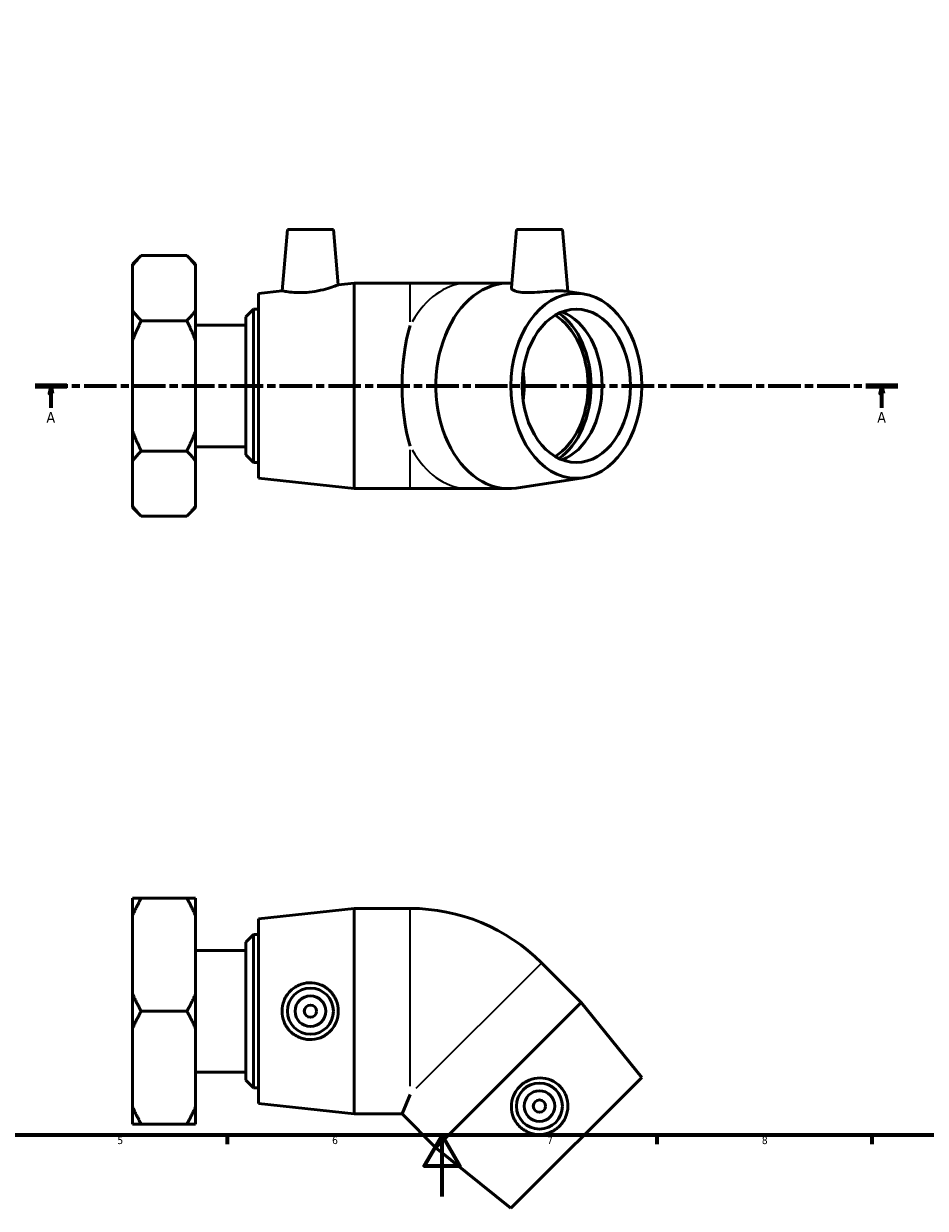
# Model space of a CAD drawing. Header units: millimetres. Extents: x 0 to 901, y -4 to 769.
# Tile 2 of 6: x 284 to 578, y -4 to 382. Entities that reach past the tile are written whole.
import ezdxf

# ---------------------------------------------------------------- set-up
doc = ezdxf.new("R2010")
doc.units = ezdxf.units.MM
doc.linetypes.add('CHAIN', pattern=[0.3543, 0.2362, -0.0295, 0.0591, -0.0295])
for name, color, linetype, lineweight in [('Border (ISO)', 7, 'Continuous', 70), ('Section Line (ISO)', 7, 'CHAIN', 70), ('Visible (ISO)', 7, 'Continuous', 50), ('Visible Narrow (ISO)', 7, 'Continuous', 35)]:
    doc.layers.add(name, color=color, linetype=linetype, lineweight=lineweight)
doc.styles.add('Label Text (ISO)', font='tahoma.ttf')
doc.styles.add('Note Text (ISO)', font='tahoma.ttf')

# ---------------------------------------------------------------- blocks, each defined once
blk = doc.blocks.new('Borders Default Border')
at = {"layer": 'Border (ISO)'}
for p, q in [((350.42, 20), (350.42, 17.1)), ((490.58, 20), (490.58, 17.1)), ((560.67, 20), (560.67, 17.1))]:
    blk.add_line(p, q, dxfattribs=at)
at = {"layer": 'Border (ISO)', "flags": 128}
for points in [[(20, 20), (20, 574), (821, 574), (821, 20), (20, 20)], [(420.5, 0), (420.5, 20), (414.73, 10), (426.27, 10), (420.5, 20)]]:
    blk.add_lwpolyline(points, dxfattribs=at)
at = {"layer": 'Border (ISO)', "color": 232, "true_color": 0xca0064, "char_height": 2.5, "attachment_point": 7, "style": 'Note Text (ISO)'}
for s, insert in [('5', (314.64, 17.05)), ('6', (384.66, 17.05)), ('7', (454.77, 17.1)), ('8', (524.81, 17.04))]:
    blk.add_mtext(s, dxfattribs=dict(at, insert=insert))
blk = doc.blocks.new('2dTransSection0')
at = {"layer": 'Section Line (ISO)', "linetype": 'CHAIN', "ltscale": 44.979492}
blk.add_line((287.83, 264.29), (569.09, 264.29), dxfattribs=at)
at = {"layer": 'Section Line (ISO)', "linetype": 'Continuous', "lineweight": 140}
for p, q in [((287.83, 264.29), (298.17, 264.29)), ((558.75, 264.29), (569.09, 264.29))]:
    blk.add_line(p, q, dxfattribs=at)
at = {"layer": 'Section Line (ISO)', "linetype": 'Continuous'}
for p, q in [((293, 264.29), (292.5, 261.79)), ((293, 261.79), (293, 264.29)), ((293.5, 261.79), (293, 264.29)), ((563.92, 264.29), (563.42, 261.79)), ((563.92, 261.79), (563.92, 264.29)), ((564.42, 261.79), (563.92, 264.29)), ((292.5, 261.79), (293.5, 261.79)), ((293, 257.1), (293, 261.79)), ((563.42, 261.79), (564.42, 261.79)), ((563.92, 257.1), (563.92, 261.79))]:
    blk.add_line(p, q, dxfattribs=at)
at = {"layer": 'Section Line (ISO)', "linetype": 'Continuous', "flags": 128}
for points in [[(293.5, 261.79), (293, 264.29), (292.5, 261.79), (293.5, 261.79)], [(564.42, 261.79), (563.92, 264.29), (563.42, 261.79), (564.42, 261.79)]]:
    blk.add_lwpolyline(points, dxfattribs=at)
at = {"layer": 'Section Line (ISO)'}
for points in [[(293.5, 261.79), (293, 264.29), (292.5, 261.79), (293.5, 261.79)], [(564.42, 261.79), (563.92, 264.29), (563.42, 261.79), (564.42, 261.79)]]:
    blk.add_solid(points, dxfattribs=at)
at = {"layer": 'Section Line (ISO)', "char_height": 3.5, "attachment_point": 7, "style": 'Label Text (ISO)'}
for insert in [(291.51, 252.29), (562.43, 252.29)]:
    blk.add_mtext('A', dxfattribs=dict(at, insert=insert))

msp = doc.modelspace()

# ---------------------------------------------------------------- linework, layer by layer
at = {"layer": 'Visible (ISO)'}
for p, q in [((370.09, 315.291), (368.339, 295.27)), ((370.09, 315.291), (385.09, 315.291)), ((385.09, 315.291), (386.67, 297.235)), ((444.776, 315.291), (443.115, 296.307)), ((444.776, 315.291), (459.776, 315.291)), ((459.776, 315.291), (461.548, 295.033)), ((319.605, 303.95), (322.438, 306.783)), ((337.273, 306.783), (322.438, 306.783)), ((340.105, 303.95), (337.273, 306.783)), ((319.605, 303.554), (319.605, 303.95)), ((319.605, 288.766), (319.605, 303.554)), ((340.105, 303.95), (340.105, 303.554)), ((340.105, 303.554), (340.105, 288.766)), ((386.67, 297.235), (391.855, 297.791)), ((391.855, 230.791), (391.855, 297.791)), ((391.855, 297.791), (410.095, 297.791)), ((429.291, 297.791), (410.095, 297.791)), ((442.189, 297.791), (429.291, 297.791)), ((360.605, 294.441), (368.339, 295.27)), ((360.605, 234.141), (360.605, 294.441)), ((466.572, 294.267), (460.741, 295.156)), ((319.605, 279.078), (319.605, 288.766)), ((340.105, 288.766), (340.105, 279.078)), ((356.505, 286.791), (359.005, 289.291)), ((356.505, 241.791), (356.505, 286.791)), ((359.005, 289.291), (359.005, 239.291)), ((359.005, 289.291), (360.605, 289.291)), ((322.438, 285.537), (337.273, 285.537)), ((340.105, 284.12), (356.505, 284.12)), ((319.605, 249.503), (319.605, 279.078)), ((340.105, 279.078), (340.105, 249.503)), ((319.605, 239.816), (319.605, 249.503)), ((340.105, 249.503), (340.105, 239.816)), ((340.105, 244.461), (356.505, 244.461)), ((319.605, 225.028), (319.605, 239.816)), ((322.438, 243.045), (337.273, 243.045)), ((340.105, 239.816), (340.105, 225.028)), ((356.505, 241.791), (359.005, 239.291)), ((359.005, 239.291), (360.605, 239.291)), ((360.605, 234.141), (391.855, 230.791)), ((466.572, 234.315), (444.728, 230.984)), ((391.855, 230.791), (410.095, 230.791)), ((410.095, 230.791), (429.291, 230.791)), ((442.189, 230.791), (429.291, 230.791)), ((319.605, 224.632), (319.605, 225.028)), ((319.605, 224.632), (322.438, 221.799)), ((340.105, 224.632), (337.273, 221.799)), ((340.105, 225.028), (340.105, 224.632)), ((337.273, 221.799), (322.438, 221.799)), ((319.605, 91.626), (319.605, 97.219)), ((337.273, 97.219), (322.438, 97.219)), ((340.105, 97.219), (340.105, 91.626)), ((360.605, 90.57), (391.855, 93.92)), ((391.855, 26.92), (391.855, 93.92)), ((391.855, 93.92), (410.095, 93.92)), ((319.605, 66.013), (319.605, 91.626)), ((340.105, 91.626), (340.105, 66.013)), ((360.605, 30.27), (360.605, 90.57)), ((356.505, 82.92), (359.005, 85.42)), ((359.005, 85.42), (359.005, 35.42)), ((359.005, 85.42), (360.605, 85.42)), ((356.505, 37.92), (356.505, 82.92)), ((340.105, 80.249), (356.505, 80.249)), ((465.877, 63.259), (452.98, 76.156)), ((319.605, 54.826), (319.605, 66.013)), ((340.105, 66.013), (340.105, 54.826)), ((465.877, 63.259), (418.501, 15.883)), ((485.605, 38.793), (465.877, 63.259)), ((337.273, 60.42), (322.438, 60.42)), ((319.605, 29.213), (319.605, 54.826)), ((340.105, 54.826), (340.105, 29.213)), ((340.105, 40.59), (356.505, 40.59)), ((485.605, 38.793), (442.967, -3.846)), ((356.505, 37.92), (359.005, 35.42)), ((359.005, 35.42), (360.605, 35.42)), ((410.095, 33.272), (407.464, 26.92)), ((319.605, 23.62), (319.605, 29.213)), ((340.105, 29.213), (340.105, 23.62)), ((360.605, 30.27), (391.855, 26.92)), ((322.438, 23.62), (337.273, 23.62)), ((391.855, 26.92), (407.464, 26.92)), ((418.501, 15.883), (407.464, 26.92)), ((442.967, -3.846), (418.501, 15.883))]:
    msp.add_line(p, q, dxfattribs=at)
for centre, radius in [((377.59, 60.42), 7.5), ((377.59, 60.42), 5), ((377.59, 60.42), 2), ((452.276, 29.484), 7.5), ((452.276, 29.484), 5), ((452.276, 29.484), 2)]:
    msp.add_circle(centre, radius, dxfattribs=at)
msp.add_arc((410.095, 33.272), 60.647, 45, 90, dxfattribs=at)
for centre, major_axis, ratio, start_param, end_param in [((442.189, 264.291), (0, -33.5), 0.7071068, 3.0971213, 6.3905917), ((450.427, 264.291), (0, -25), 0.7071068, 0.4028046, 2.7387881), ((450.427, 264.291), (0, -26.389), 0.7071068, 0.4559984, 2.6855942), ((455.047, 264.291), (0, 25), 0.7071068, 3.4059959, 6.018782), ((421.34, 264.291), (0, -33.5), 0.4142136, 4.0863694, 5.3384085), ((429.638, 264.291), (0, -25), 0.7071068, 1.3704615, 1.7711312)]:
    msp.add_ellipse(centre, major_axis=major_axis, ratio=ratio, start_param=start_param, end_param=end_param, dxfattribs=at)
for major_axis in [(0, -30.15), (0, -25)]:
    msp.add_ellipse((464.286, 264.291), major_axis=major_axis, ratio=0.7071068, dxfattribs=at)
for points in [[(319.605, 303.554), (320.768, 305.113), (322.438, 306.783)], [(337.273, 306.783), (338.943, 305.113), (340.105, 303.554)], [(322.438, 285.537), (320.768, 287.207), (319.605, 288.766)], [(340.105, 288.766), (338.943, 287.207), (337.273, 285.537)], [(319.605, 279.078), (320.768, 282.196), (322.438, 285.537)], [(337.273, 285.537), (338.943, 282.196), (340.105, 279.078)], [(322.438, 243.045), (320.768, 246.385), (319.605, 249.503)], [(340.105, 249.503), (338.943, 246.385), (337.273, 243.045)], [(319.605, 239.816), (320.768, 241.375), (322.438, 243.045)], [(337.273, 243.045), (338.943, 241.375), (340.105, 239.816)], [(322.438, 221.799), (320.768, 223.469), (319.605, 225.028)], [(340.105, 225.028), (338.943, 223.469), (337.273, 221.799)], [(322.438, 97.219), (320.768, 97.219), (319.605, 97.219)], [(319.605, 91.626), (320.768, 94.326), (322.438, 97.219)], [(340.105, 97.219), (338.943, 97.219), (337.273, 97.219)], [(337.273, 97.219), (338.943, 94.326), (340.105, 91.626)], [(322.438, 60.42), (320.768, 63.313), (319.605, 66.013)], [(340.105, 66.013), (338.943, 63.313), (337.273, 60.42)], [(319.605, 54.826), (320.768, 57.527), (322.438, 60.42)], [(337.273, 60.42), (338.943, 57.527), (340.105, 54.826)], [(322.438, 23.62), (320.768, 26.513), (319.605, 29.213)], [(340.105, 29.213), (338.943, 26.513), (337.273, 23.62)], [(319.605, 23.62), (320.768, 23.62), (322.438, 23.62)], [(337.273, 23.62), (338.943, 23.62), (340.105, 23.62)]]:
    msp.add_rational_spline(points, [1, 1.00310458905, 1], degree=2, dxfattribs=at)
for points, knots in [([(377.218, 294.843), (376.091, 294.727), (374.892, 294.675), (372.699, 294.706), (371.704, 294.784), (370.136, 294.959), (369.458, 295.067), (368.559, 295.224), (368.339, 295.27), (368.339, 295.27)], [0, 0, 0, 0, 0.33994, 0.33994, 0.6798801, 0.6798801, 1.0223307, 1.0223307, 1.3647813, 1.3647813, 1.3647813, 1.3647813]), ([(386.67, 297.235), (386.67, 297.235), (386.431, 297.139), (385.475, 296.782), (384.759, 296.525), (383.101, 296.002), (382.039, 295.698), (379.702, 295.179), (378.425, 294.967), (377.218, 294.843)], [4.1706531, 4.1706531, 4.1706531, 4.1706531, 4.5269799, 4.5269799, 4.8833067, 4.8833067, 5.2475251, 5.2475251, 5.6117436, 5.6117436, 5.6117436, 5.6117436]), ([(460.741, 295.156), (460.265, 295.228), (459.588, 295.27), (458.011, 295.27), (456.993, 295.224), (454.767, 295.067), (453.557, 294.959), (451.29, 294.784), (450.077, 294.706), (447.831, 294.675), (446.798, 294.727), (445.096, 294.967), (444.346, 295.179), (443.356, 295.698), (443.114, 296.002), (443.114, 296.28), (443.114, 296.294), (443.115, 296.307)], [1.0382139, 1.0382139, 1.0382139, 1.0382139, 1.3647813, 1.3647813, 1.7072319, 1.7072319, 2.0496826, 2.0496826, 2.3896226, 2.3896226, 2.7295626, 2.7295626, 3.0937811, 3.0937811, 3.4579995, 3.4579995, 3.4767666, 3.4767666, 3.4767666, 3.4767666]), ([(377.218, 51.138), (376.091, 51.173), (374.892, 51.435), (372.699, 52.418), (371.704, 53.139), (370.136, 54.778), (369.458, 55.809), (368.559, 58.06), (368.339, 59.278), (368.339, 61.561), (368.559, 62.78), (369.458, 65.03), (370.136, 66.061), (371.704, 67.7), (372.699, 68.421), (374.892, 69.404), (376.091, 69.666), (378.425, 69.739), (379.702, 69.523), (382.039, 68.586), (383.101, 67.866), (384.759, 66.209), (385.475, 65.167), (386.431, 62.866), (386.67, 61.607), (386.67, 59.232), (386.431, 57.973), (385.475, 55.672), (384.759, 54.63), (383.101, 52.973), (382.039, 52.253), (379.702, 51.317), (378.425, 51.1), (377.218, 51.138)], [0, 0, 0, 0, 0.33994, 0.33994, 0.6798801, 0.6798801, 1.0223307, 1.0223307, 1.3647813, 1.3647813, 1.7072319, 1.7072319, 2.0496826, 2.0496826, 2.3896226, 2.3896226, 2.7295626, 2.7295626, 3.0937811, 3.0937811, 3.4579995, 3.4579995, 3.8143263, 3.8143263, 4.1706531, 4.1706531, 4.5269799, 4.5269799, 4.8833067, 4.8833067, 5.2475251, 5.2475251, 5.6117436, 5.6117436, 5.6117436, 5.6117436]), ([(459.103, 35.783), (459.874, 34.962), (460.537, 33.929), (461.393, 31.683), (461.587, 30.47), (461.536, 28.202), (461.286, 26.993), (460.331, 24.766), (459.625, 23.749), (458.011, 22.135), (456.993, 21.429), (454.767, 20.473), (453.557, 20.223), (451.29, 20.173), (450.077, 20.367), (447.831, 21.223), (446.798, 21.885), (445.096, 23.484), (444.346, 24.54), (443.356, 26.855), (443.114, 28.115), (443.113, 30.459), (443.344, 31.702), (444.295, 34.005), (445.016, 35.064), (446.696, 36.744), (447.755, 37.465), (450.058, 38.416), (451.301, 38.647), (453.645, 38.646), (454.905, 38.404), (457.22, 37.414), (458.276, 36.663), (459.103, 35.783)], [0, 0, 0, 0, 0.33994, 0.33994, 0.6798801, 0.6798801, 1.0223307, 1.0223307, 1.3647813, 1.3647813, 1.7072319, 1.7072319, 2.0496826, 2.0496826, 2.3896226, 2.3896226, 2.7295626, 2.7295626, 3.0937811, 3.0937811, 3.4579995, 3.4579995, 3.8143263, 3.8143263, 4.1706531, 4.1706531, 4.5269799, 4.5269799, 4.8833067, 4.8833067, 5.2475251, 5.2475251, 5.6117436, 5.6117436, 5.6117436, 5.6117436])]:
    msp.add_open_spline(points, degree=3, knots=knots, dxfattribs=at)
at = {"layer": 'Visible Narrow (ISO)'}
for p, q in [((410.095, 285.179), (410.095, 297.753)), ((410.095, 230.828), (410.095, 243.402)), ((410.095, 35.949), (410.095, 93.655)), ((452.792, 75.969), (411.988, 35.165))]:
    msp.add_line(p, q, dxfattribs=at)
for major_axis, start_param, end_param in [((0, 33.5), 0.0472388, 0.8975379), ((0, -33.5), 5.3856474, 6.2359465)]:
    msp.add_ellipse((429.291, 264.291), major_axis=major_axis, ratio=0.7071068, start_param=start_param, end_param=end_param, dxfattribs=at)

# ---------------------------------------------------------------- block references
msp.add_blockref('Borders Default Border', (0, 0))
at = {"layer": 'Section Line (ISO)'}
msp.add_blockref('2dTransSection0', (0, 0), dxfattribs=at)

doc.saveas('drawing.dxf')
